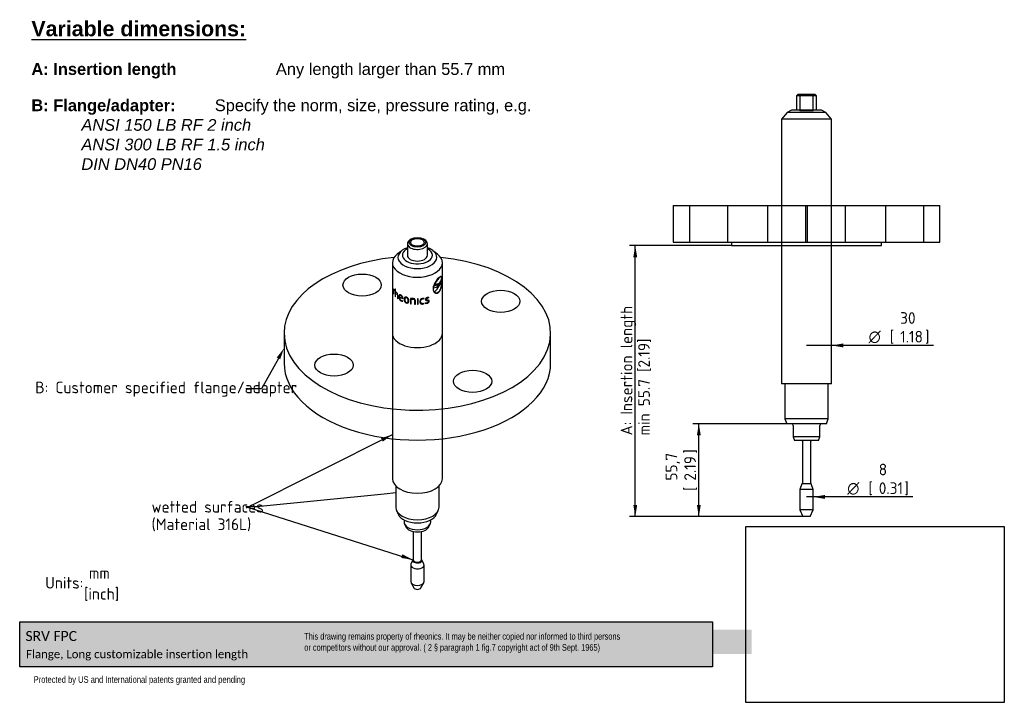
# Model space of a CAD drawing. Header units: millimetres. Extents: x 0 to 295, y 0 to 207.
import ezdxf
from ezdxf import colors
from ezdxf.entities.mleader import LeaderData, LeaderLine
from ezdxf.enums import TextEntityAlignment as Align
from ezdxf.lldxf.tags import DXFTag
from ezdxf.math import Vec2, Vec3

# ---------------------------------------------------------------- set-up
doc = ezdxf.new("R2010")
doc.units = ezdxf.units.MM
for name, color, linetype in [('10418_A', 7, 'Continuous'), ('10461_A', 7, 'Continuous'), ('Default', 7, 'Continuous')]:
    doc.layers.add(name, color=color, linetype=linetype)
doc.styles.add('SEACAD_Solid_Edge_ISO', font='seiso.ttf')
doc.styles.add('SEACAD_Solid_Edge_ISO1_Symbols', font='semeci1.ttf')
tags = doc.linetypes.add('HIDDEN2', pattern=[4.7625, 3.175, -1.5875]).pattern_tags.tags
tags[6:7] = [DXFTag(74, 4), DXFTag(75, 0), DXFTag(340, '0'), DXFTag(46, 0.0), DXFTag(50, 0.0), DXFTag(44, 0.0), DXFTag(45, 0.0)]
tags[4:5] = [DXFTag(74, 4), DXFTag(75, 0), DXFTag(340, '0'), DXFTag(46, 0.0), DXFTag(50, 0.0), DXFTag(44, 0.0), DXFTag(45, 0.0)]
tags = doc.linetypes.add('PHANTOM2', pattern=[31.75, 15.875, -3.175, 3.175, -3.175, 3.175, -3.175]).pattern_tags.tags
tags[14:15] = [DXFTag(74, 4), DXFTag(75, 0), DXFTag(340, '0'), DXFTag(46, 0.0), DXFTag(50, 0.0), DXFTag(44, 0.0), DXFTag(45, 0.0)]
tags[12:13] = [DXFTag(74, 4), DXFTag(75, 0), DXFTag(340, '0'), DXFTag(46, 0.0), DXFTag(50, 0.0), DXFTag(44, 0.0), DXFTag(45, 0.0)]
tags[10:11] = [DXFTag(74, 4), DXFTag(75, 0), DXFTag(340, '0'), DXFTag(46, 0.0), DXFTag(50, 0.0), DXFTag(44, 0.0), DXFTag(45, 0.0)]
tags[8:9] = [DXFTag(74, 4), DXFTag(75, 0), DXFTag(340, '0'), DXFTag(46, 0.0), DXFTag(50, 0.0), DXFTag(44, 0.0), DXFTag(45, 0.0)]
tags[6:7] = [DXFTag(74, 4), DXFTag(75, 0), DXFTag(340, '0'), DXFTag(46, 0.0), DXFTag(50, 0.0), DXFTag(44, 0.0), DXFTag(45, 0.0)]
tags[4:5] = [DXFTag(74, 4), DXFTag(75, 0), DXFTag(340, '0'), DXFTag(46, 0.0), DXFTag(50, 0.0), DXFTag(44, 0.0), DXFTag(45, 0.0)]
doc.dimstyles.new('Rheonics_Publish', dxfattribs={"dimtxt": 3.5, "dimasz": 3.5, "dimexe": 1.75, "dimexo": 0, "dimgap": 0.875, "dimtad": 1, "dimdec": 1, "dimlfac": 2, "dimtxsty": 'SEACAD_Solid_Edge_ISO', "dimblk1": '_SE_FILLED', "dimblk2": '_SE_FILLED', "dimsah": 1, "dimcen": 1.75, "dimazin": 0, "dimtfac": 0.5, "dimtdec": 3, "dimtmove": 0, "dimatfit": 3, "dimfxl": 1, "dimarcsym": 0})
picture_1 = doc.add_image_def('image1.jpg', size_in_pixel=(1363, 928))

# ---------------------------------------------------------------- blocks, each defined once
blk = doc.blocks.new('_SE_FILLED')
at = {"color": 0}
blk.add_line((0, 0), (-1, 0), dxfattribs=at)
blk.add_solid([(0, 0), (-1, -0.1665), (-1, 0.1665), (0, 0)], dxfattribs=at)
blk = doc.blocks.new('SEANNOT_GROUP1')
at = {"layer": 'Default', "linetype": 'Continuous'}
blk.add_hatch(color=7, dxfattribs=at).paths.add_polyline_path([(108.97, 80.02), (111.83, 82.11), (108.44, 81.06)])
at = {"layer": 'Default', "color": 7, "linetype": 'Continuous'}
blk.add_lwpolyline([(68.02, 60.13), (111.83, 82.11)], dxfattribs=at)
blk = doc.blocks.new('SEANNOT_GROUP2')
at = {"layer": 'Default', "linetype": 'Continuous'}
blk.add_hatch(color=7, dxfattribs=at).paths.add_polyline_path([(114.49, 45.09), (118.01, 44.59), (114.85, 46.21)])
at = {"layer": 'Default', "color": 7, "linetype": 'Continuous'}
blk.add_lwpolyline([(68.4, 60.32), (118.01, 44.59)], dxfattribs=at)
blk = doc.blocks.new('_DOT')
at = {"color": 0}
blk.add_line((0, 0), (-1, 0), dxfattribs=at)
at = {"color": 0, "const_width": 0.333}
blk.add_lwpolyline([(-0.1665, 0, 1), (0.1665, 0, 1)], format="xyb", close=True, dxfattribs=at)
blk = doc.blocks.new('SE')
at = {"layer": '10418_A', "color": 7, "linetype": 'Continuous'}
for p, q in [((233.62, 184.22), (233.12, 183.72)), ((239.12, 183.72), (233.12, 183.72)), ((233.12, 183.72), (233.12, 179.47)), ((233.62, 184.22), (238.62, 184.22)), ((239.12, 183.72), (238.62, 184.22)), ((239.12, 179.47), (239.12, 183.72)), ((230.3, 178.71), (228.62, 176.71)), ((231.62, 179.47), (230.3, 178.71)), ((241.95, 178.71), (230.3, 178.71)), ((240.62, 179.47), (231.62, 179.47)), ((241.95, 178.71), (240.62, 179.47)), ((243.62, 176.71), (241.95, 178.71)), ((243.62, 176.71), (228.62, 176.71)), ((228.62, 176.71), (228.62, 150.83)), ((243.62, 173.19), (243.62, 176.71)), ((243.62, 173.02), (243.62, 173.19)), ((243.62, 172.34), (243.62, 173.02)), ((243.62, 172.07), (243.62, 172.34)), ((243.62, 171.34), (243.62, 172.1)), ((243.62, 170.06), (243.62, 171.34)), ((243.62, 169.58), (243.62, 170.06)), ((243.62, 169.4), (243.62, 169.58)), ((243.62, 150.83), (243.62, 169.4)), ((228.62, 138.83), (228.62, 97.37)), ((243.62, 97.37), (243.62, 138.83)), ((243.62, 97.37), (228.62, 97.37)), ((229.62, 97.37), (229.62, 86.87)), ((242.62, 86.87), (242.62, 97.37)), ((242.62, 86.87), (229.62, 86.87)), ((229.62, 86.87), (230.17, 85.37)), ((242.08, 85.37), (242.62, 86.87)), ((242.08, 85.37), (230.17, 85.37)), ((232.12, 84.87), (232.12, 81.47)), ((240.12, 81.47), (240.12, 84.87)), ((240.12, 81.47), (232.12, 81.47)), ((232.12, 81.47), (232.52, 80.37)), ((239.72, 80.37), (232.52, 80.37)), ((234.87, 80.12), (234.87, 67.59)), ((237.37, 67.59), (237.37, 80.12)), ((239.72, 80.37), (240.12, 81.47)), ((234.75, 67.37), (234.12, 65.65)), ((238.12, 65.65), (234.12, 65.65)), ((234.12, 65.65), (234.12, 59.58)), ((237.5, 67.37), (234.75, 67.37)), ((238.12, 65.65), (237.5, 67.37)), ((238.12, 59.58), (238.12, 65.65)), ((238.12, 59.58), (234.12, 59.58)), ((234.12, 59.58), (235, 57.52)), ((237.25, 57.52), (238.12, 59.58)), ((237.25, 57.52), (235, 57.52))]:
    blk.add_line(p, q, dxfattribs=at)
at = {"layer": '10418_A', "color": 7, "linetype": 'HIDDEN2'}
for p, q in [((234.12, 184.22), (234.12, 179.22)), ((238.12, 179.22), (238.12, 184.22)), ((238.12, 179.22), (234.12, 179.22)), ((228.62, 150.83), (228.62, 138.83)), ((243.62, 138.83), (243.62, 150.83))]:
    blk.add_line(p, q, dxfattribs=at)
at = {"layer": '10418_A', "color": 7, "linetype": 'Continuous'}
for centre, radius, start, end in [((231.62, 84.87), 0.5, 0, 90), ((240.62, 84.87), 0.5, 90, 180), ((234.62, 80.12), 0.25, 0, 90), ((237.62, 80.12), 0.25, 90, 180), ((234.62, 67.59), 0.25, 300, 0), ((237.62, 67.59), 0.25, 180, 240)]:
    blk.add_arc(centre, radius, start, end, dxfattribs=at)
at = {"layer": '10461_A', "color": 7, "linetype": 'Continuous'}
for p, q in [((196.12, 150.83), (276.12, 150.83)), ((196.12, 150.83), (196.12, 139.83)), ((276.12, 139.83), (276.12, 150.83)), ((196.12, 139.83), (276.12, 139.83)), ((213.62, 139.83), (213.62, 138.83)), ((258.62, 138.83), (258.62, 139.83)), ((213.62, 138.83), (258.62, 138.83))]:
    blk.add_line(p, q, dxfattribs=at)
at = {"layer": '10461_A', "color": 7, "linetype": 'HIDDEN2'}
for p, q in [((200.97, 150.83), (200.97, 139.83)), ((212.47, 139.83), (212.47, 150.83)), ((224.42, 150.83), (224.42, 139.83)), ((228.62, 150.83), (228.62, 138.83)), ((235.92, 139.83), (235.92, 150.83)), ((236.33, 150.83), (236.33, 139.83)), ((243.62, 138.83), (243.62, 150.83)), ((247.83, 139.83), (247.83, 150.83)), ((259.78, 150.83), (259.78, 139.83)), ((271.28, 139.83), (271.28, 150.83))]:
    blk.add_line(p, q, dxfattribs=at)
blk = doc.blocks.new('SE1')
at = {"layer": '10418_A', "color": 7, "linetype": 'Continuous'}
for p, q in [((116.33, 139.39), (116.33, 135.92)), ((117.57, 140.82), (117.21, 140.61)), ((121.46, 140.61), (121.1, 140.82)), ((122.33, 135.92), (122.33, 139.39)), ((114.65, 137.29), (113.3, 136.23)), ((125.37, 136.23), (124.02, 137.29)), ((111.83, 133.66), (111.83, 68.88)), ((126.83, 68.88), (126.83, 133.66)), ((126, 127.39), (125.71, 126.94)), ((126.68, 128.44), (126.68, 128.66)), ((112.14, 125.86), (112.14, 124.32)), ((112.14, 124.32), (112.2, 124.2)), ((112.2, 124.2), (112.2, 125.64)), ((112.43, 125.5), (112.36, 125.6)), ((112.36, 125.46), (112.41, 125.37)), ((112.41, 125.37), (112.43, 125.5)), ((112.76, 125.7), (112.66, 125.81)), ((112.66, 125.81), (112.66, 123.57)), ((112.76, 125.01), (112.76, 125.7)), ((112.76, 123.46), (112.76, 124.86)), ((124.14, 126.18), (124.22, 126.6)), ((125.54, 126.95), (125.71, 126.94)), ((125.71, 126.94), (125.97, 126.99)), ((125.97, 126.99), (125.86, 126.75)), ((112.66, 123.57), (112.76, 123.46)), ((113.32, 124.07), (113.32, 122.96)), ((113.32, 122.96), (113.45, 122.86)), ((113.45, 122.86), (113.45, 123.98)), ((113.91, 123.4), (114.81, 123.09)), ((113.92, 123.26), (114.97, 122.91)), ((114.93, 122.12), (114.87, 122.28)), ((114.97, 122.91), (114.98, 122.9)), ((114.98, 123), (114.98, 122.9)), ((117.97, 122.94), (117.29, 122.92)), ((117.29, 122.92), (117.29, 121.37)), ((117.29, 121.37), (117.5, 121.34)), ((117.5, 121.34), (117.5, 122.79)), ((117.5, 122.79), (117.97, 122.79)), ((118.51, 122.35), (118.51, 121.24)), ((118.51, 121.24), (118.73, 121.22)), ((118.73, 121.22), (118.73, 122.35)), ((119.55, 122.84), (119.33, 122.84)), ((119.33, 122.84), (119.33, 121.21)), ((119.33, 121.21), (119.55, 121.21)), ((119.55, 121.21), (119.55, 122.84)), ((121.29, 122.77), (121.36, 122.92)), ((121.36, 121.45), (121.29, 121.58)), ((121.78, 121.67), (121.7, 121.51)), ((122.73, 123.09), (122.81, 123.25)), ((112.83, 66.72), (112.83, 60.31)), ((125.83, 60.31), (125.83, 66.72)), ((113.05, 59.34), (113.58, 58.2)), ((125.09, 58.2), (125.62, 59.34)), ((115.33, 56.54), (115.33, 55.9)), ((123.33, 55.9), (123.33, 56.54)), ((115.47, 55.3), (115.86, 54.47)), ((122.81, 54.47), (123.2, 55.3)), ((118.08, 53.05), (118.08, 44.56)), ((120.58, 44.56), (120.58, 53.05)), ((118.01, 44.59), (117.4, 43.28)), ((121.27, 43.28), (120.66, 44.59)), ((117.33, 42.98), (117.33, 38.03)), ((121.33, 38.03), (121.33, 42.98)), ((117.43, 37.68), (118.26, 36.15)), ((120.41, 36.15), (121.24, 37.68))]:
    blk.add_line(p, q, dxfattribs=at)
for centre, radius, start, end in [((129.25, 125.25), 5.25, 131.5956, 173.2206), ((130.1, 124.64), 6.2, 134.2389, 158.8318), ((125.94, 124.33), 3.02, 100.9456, 122.4983), ((125.53, 128.11), 1.2, 291.6527, 340.6238), ((136.94, 122.34), 12.06, 148.3892, 155.2018), ((111.45, 125.05), 1.07, 31.0461, 49.7369), ((111.75, 125.11), 0.699, 30.5942, 49.7582), ((112.63, 124.48), 0.546, 45.0712, 76.3296), ((112.44, 124.05), 0.878, 1.0912, 50.049), ((112.24, 123.94), 1.21, 1.9041, 50.0752), ((124.25, 127.95), 1.77, 266.5836, 325.4896), ((125.38, 124.89), 2.06, 85.5783, 124.127), ((121.96, 128.5), 4.27, 304.8218, 335.8446), ((115.07, 123.36), 1.29, 176.1242, 240.9991), ((114.91, 123.25), 0.996, 179.3625, 241.8693), ((113.92, 123), 1.06, 0.283, 64.4732), ((114.03, 123.11), 0.777, 358.0232, 63.6938), ((114.82, 123.07), 0.785, 241.7235, 273.6619), ((114.88, 123.02), 0.903, 241.1042, 273.2286), ((115.79, 122.32), 1.02, 357.514, 75.2559), ((120.95, 122.08), 0.883, 93.4232, 182.3413), ((121.04, 122.01), 0.963, 70.3808, 98.1273), ((120.78, 122.27), 0.999, 276.8226, 305.3608), ((121.02, 122.06), 0.76, 69.3574, 97.7612), ((120.81, 122.25), 0.824, 277.4737, 305.424), ((121.96, 122.6), 1.11, 256.5386, 284.2268), ((122.01, 122.59), 0.952, 255.8518, 283.1778), ((122.61, 122.27), 1, 78.6241, 106.0177), ((122.55, 122.34), 0.779, 76.5146, 105.0566)]:
    blk.add_arc(centre, radius, start, end, dxfattribs=at)
for centre, major_axis, start_param, end_param in [((119.33, 139.39), (3, 0), 2.356194, 6.283185), ((119.33, 139.39), (3, 0), 0, 0.785398), ((119.33, 133.66), (7.5, 0), 2.506399, 6.283185), ((119.33, 135.29), (5.83, 0), 2.111829, 6.283185), ((119.33, 135.92), (4.5, 0), 2.300524, 6.283185), ((119.33, 135.92), (3, 0), 3.141593, 6.283185), ((119.33, 135.29), (5.83, 0), 0, 1.029764), ((119.33, 135.92), (4.5, 0), 0, 0.841069), ((119.33, 133.66), (7.5, 0), 0, 0.635193), ((119.33, 68.88), (7.5, 0), 3.141593, 6.283185), ((119.33, 60.31), (6.5, 0), 3.141593, 6.283185), ((119.33, 59.08), (5.95, 0), 3.401888, 6.02289), ((119.33, 55.9), (4, 0), 3.141593, 6.283185), ((119.33, 55), (3.6, 0), 3.401888, 6.02289), ((119.33, 44.39), (1.38, 0), 2.711893, 6.283185), ((119.33, 44.56), (-1.25, 0), 0, 3.141593), ((119.33, 44.39), (1.38, 0), 0, 0.4297), ((119.33, 44.56), (-1.25, 0), 3.141593, 3.162921), ((119.33, 42.98), (2, 0), 2.881297, 6.283185), ((119.33, 42.98), (2, 0), 0, 0.260295), ((119.33, 38.03), (2, 0), 3.141593, 6.283185), ((119.33, 36.34), (1.13, 0), 3.446442, 5.978336)]:
    blk.add_ellipse(centre, major_axis=major_axis, ratio=0.57735, start_param=start_param, end_param=end_param, dxfattribs=at)
for major_axis in [(-2.5, 0), (2, 0)]:
    blk.add_ellipse((119.33, 139.79), major_axis=major_axis, ratio=0.57735, dxfattribs=at)
for points, knots in [([(125.36, 127.3), (125.38, 127.3), (125.42, 127.31), (125.49, 127.33), (125.61, 127.37), (125.79, 127.46), (125.98, 127.63), (126.21, 127.91), (126.41, 128.28), (126.54, 128.65), (126.6, 128.88), (126.63, 128.99), (126.64, 129.05)], [0, 0, 0, 0, 0.036488, 0.062566, 0.125112, 0.250167, 0.374865, 0.500254, 0.749846, 0.874894, 0.93745, 1, 1, 1, 1]), ([(126.7, 128.43), (126.7, 128.47), (126.7, 128.54), (126.7, 128.67), (126.69, 128.89), (126.67, 129.16), (126.61, 129.4), (126.53, 129.54), (126.4, 129.59), (126.24, 129.54), (126.06, 129.43), (125.92, 129.31), (125.83, 129.23), (125.79, 129.19), (125.77, 129.17)], [0, 0, 0, 0, 0.031299, 0.062568, 0.125123, 0.250088, 0.375051, 0.500014, 0.624972, 0.749925, 0.874875, 0.937429, 0.968698, 1, 1, 1, 1]), ([(126.64, 129.05), (126.64, 129.09), (126.62, 129.15), (126.59, 129.26), (126.53, 129.41), (126.39, 129.5), (126.17, 129.42), (125.98, 129.27), (125.88, 129.19), (125.82, 129.13), (125.79, 129.1), (125.77, 129.08)], [0, 0, 0, 0, 0.062622, 0.125244, 0.250403, 0.500028, 0.749599, 0.874751, 0.937371, 0.963456, 1, 1, 1, 1]), ([(125.77, 124.85), (125.79, 124.88), (125.83, 124.92), (125.92, 125.02), (126.06, 125.21), (126.24, 125.53), (126.4, 125.98), (126.53, 126.47), (126.61, 126.98), (126.67, 127.5), (126.69, 127.91), (126.7, 128.18), (126.7, 128.33), (126.7, 128.4), (126.7, 128.43)], [0, 0, 0, 0, 0.031302, 0.062571, 0.125125, 0.250075, 0.375028, 0.499987, 0.624949, 0.749912, 0.874877, 0.937432, 0.968702, 1, 1, 1, 1]), ([(125.77, 124.95), (125.79, 124.97), (125.82, 125), (125.89, 125.07), (126, 125.21), (126.14, 125.45), (126.29, 125.77), (126.41, 126.14), (126.51, 126.52), (126.58, 126.92), (126.62, 127.25), (126.65, 127.52), (126.65, 127.65), (126.66, 127.71)], [0, 0, 0, 0, 0.036492, 0.062546, 0.125082, 0.25005, 0.374875, 0.499998, 0.624972, 0.749948, 0.874924, 0.937462, 1, 1, 1, 1]), ([(125.97, 126.99), (125.99, 127.03), (126.03, 127.11), (126.1, 127.27), (126.22, 127.53), (126.39, 127.89), (126.53, 128.19), (126.61, 128.34), (126.65, 128.39), (126.67, 128.42), (126.68, 128.43), (126.68, 128.44)], [0, 0, 0, 0, 0.062582, 0.12515, 0.250289, 0.500222, 0.749827, 0.87486, 0.937426, 0.968711, 1, 1, 1, 1]), ([(112.76, 124.86), (112.77, 124.86), (112.78, 124.85), (112.8, 124.85), (112.83, 124.84), (112.87, 124.82), (112.92, 124.79), (112.95, 124.77), (112.98, 124.75), (112.99, 124.73), (113, 124.73)], [0, 0, 0, 0, 0.084695, 0.163278, 0.285736, 0.499978, 0.699969, 0.819983, 0.906172, 1, 1, 1, 1]), ([(124.04, 125.87), (124.04, 125.83), (124.04, 125.76), (124.05, 125.63), (124.09, 125.4), (124.18, 125.1), (124.37, 124.82), (124.61, 124.62), (124.89, 124.52), (125.19, 124.52), (125.44, 124.61), (125.61, 124.72), (125.7, 124.79), (125.75, 124.83), (125.77, 124.85)], [0, 0, 0, 0, 0.031299, 0.062568, 0.125123, 0.250088, 0.375051, 0.500013, 0.624972, 0.749925, 0.874875, 0.937429, 0.968698, 1, 1, 1, 1]), ([(124.4, 124.99), (124.42, 124.96), (124.46, 124.91), (124.55, 124.82), (124.74, 124.69), (125.03, 124.6), (125.35, 124.66), (125.57, 124.78), (125.68, 124.87), (125.74, 124.92), (125.77, 124.95)], [0, 0, 0, 0, 0.062595, 0.125191, 0.250317, 0.500024, 0.749688, 0.874809, 0.937402, 1, 1, 1, 1]), ([(114.37, 123.95), (114.35, 123.96), (114.3, 123.98), (114.21, 124.02), (114.11, 124.03), (113.99, 124.01), (113.88, 123.93), (113.81, 123.78), (113.78, 123.62), (113.78, 123.53), (113.77, 123.48), (113.77, 123.45)], [0, 0, 0, 0, 0.062634, 0.125264, 0.250281, 0.373713, 0.500332, 0.749533, 0.874735, 0.937361, 1, 1, 1, 1]), ([(114.37, 123.81), (114.36, 123.82), (114.32, 123.83), (114.25, 123.86), (114.17, 123.87), (114.08, 123.85), (113.99, 123.78), (113.94, 123.66), (113.92, 123.54), (113.91, 123.46), (113.91, 123.42), (113.91, 123.4)], [0, 0, 0, 0, 0.062623, 0.125244, 0.25021, 0.372723, 0.500215, 0.749555, 0.874754, 0.937371, 1, 1, 1, 1]), ([(116.05, 123.31), (116.02, 123.31), (115.97, 123.33), (115.86, 123.34), (115.73, 123.34), (115.59, 123.3), (115.49, 123.22), (115.41, 123.11), (115.36, 122.99), (115.34, 122.87), (115.33, 122.77), (115.33, 122.72), (115.33, 122.69)], [0, 0, 0, 0, 0.062572, 0.125133, 0.250008, 0.372843, 0.499763, 0.620166, 0.749789, 0.874866, 0.937429, 1, 1, 1, 1]), ([(115.33, 122.69), (115.33, 122.67), (115.33, 122.62), (115.34, 122.51), (115.36, 122.38), (115.41, 122.22), (115.49, 122.05), (115.59, 121.9), (115.73, 121.77), (115.86, 121.69), (115.97, 121.64), (116.02, 121.63), (116.05, 121.62)], [0, 0, 0, 0, 0.062571, 0.125134, 0.25021, 0.379804, 0.500239, 0.627245, 0.749997, 0.874867, 0.937428, 1, 1, 1, 1]), ([(116.05, 123.16), (116.03, 123.16), (115.98, 123.17), (115.9, 123.19), (115.8, 123.18), (115.7, 123.13), (115.62, 123.06), (115.57, 122.97), (115.54, 122.86), (115.53, 122.77), (115.52, 122.69), (115.52, 122.65), (115.52, 122.63)], [0, 0, 0, 0, 0.062573, 0.125141, 0.249926, 0.370712, 0.499647, 0.61883, 0.749749, 0.874857, 0.937425, 1, 1, 1, 1]), ([(115.52, 122.63), (115.52, 122.61), (115.52, 122.57), (115.53, 122.49), (115.54, 122.38), (115.57, 122.25), (115.62, 122.12), (115.7, 122), (115.8, 121.9), (115.9, 121.83), (115.98, 121.79), (116.03, 121.78), (116.05, 121.77)], [0, 0, 0, 0, 0.062576, 0.125143, 0.250251, 0.381147, 0.500353, 0.629273, 0.750075, 0.87486, 0.937427, 1, 1, 1, 1]), ([(116.6, 122.32), (116.6, 122.34), (116.6, 122.38), (116.6, 122.46), (116.58, 122.57), (116.55, 122.69), (116.49, 122.82), (116.41, 122.93), (116.31, 123.04), (116.2, 123.1), (116.12, 123.14), (116.07, 123.15), (116.05, 123.16)], [0, 0, 0, 0, 0.062576, 0.125143, 0.250252, 0.381152, 0.500353, 0.629266, 0.750074, 0.874859, 0.937427, 1, 1, 1, 1]), ([(116.05, 121.77), (116.07, 121.76), (116.12, 121.75), (116.2, 121.74), (116.31, 121.75), (116.41, 121.8), (116.49, 121.88), (116.55, 121.98), (116.58, 122.09), (116.6, 122.19), (116.6, 122.26), (116.6, 122.3), (116.6, 122.32)], [0, 0, 0, 0, 0.062573, 0.125141, 0.249925, 0.370708, 0.499647, 0.618828, 0.749749, 0.874857, 0.937425, 1, 1, 1, 1]), ([(116.05, 121.62), (116.08, 121.61), (116.13, 121.6), (116.25, 121.58), (116.38, 121.59), (116.52, 121.64), (116.63, 121.73), (116.72, 121.85), (116.77, 121.98), (116.8, 122.1), (116.81, 122.2), (116.81, 122.25), (116.81, 122.28)], [0, 0, 0, 0, 0.062572, 0.125133, 0.250004, 0.37274, 0.499761, 0.620176, 0.749789, 0.874866, 0.937429, 1, 1, 1, 1]), ([(118.73, 122.35), (118.73, 122.36), (118.73, 122.4), (118.71, 122.48), (118.68, 122.58), (118.61, 122.68), (118.51, 122.77), (118.39, 122.84), (118.26, 122.89), (118.14, 122.92), (118.04, 122.93), (118, 122.94), (117.97, 122.94)], [0, 0, 0, 0, 0.062574, 0.125142, 0.250092, 0.375378, 0.499825, 0.619975, 0.749779, 0.874857, 0.937421, 1, 1, 1, 1]), ([(117.97, 122.79), (117.99, 122.79), (118.02, 122.79), (118.09, 122.77), (118.21, 122.75), (118.34, 122.69), (118.43, 122.6), (118.48, 122.52), (118.5, 122.45), (118.51, 122.39), (118.51, 122.36), (118.51, 122.35)], [0, 0, 0, 0, 0.062671, 0.125326, 0.250579, 0.499397, 0.623235, 0.74952, 0.874675, 0.937335, 1, 1, 1, 1]), ([(120.07, 122.05), (120.07, 122.02), (120.07, 121.97), (120.08, 121.87), (120.11, 121.74), (120.17, 121.6), (120.26, 121.47), (120.39, 121.37), (120.54, 121.3), (120.69, 121.27), (120.81, 121.27), (120.87, 121.27), (120.9, 121.28)], [0, 0, 0, 0, 0.062578, 0.125129, 0.25021, 0.379099, 0.500207, 0.625987, 0.75001, 0.874886, 0.937451, 1, 1, 1, 1]), ([(120.29, 122.06), (120.29, 122.08), (120.29, 122.12), (120.3, 122.2), (120.33, 122.34), (120.39, 122.51), (120.52, 122.64), (120.63, 122.73), (120.75, 122.78), (120.84, 122.8), (120.89, 122.81), (120.92, 122.81)], [0, 0, 0, 0, 0.06264, 0.125255, 0.250479, 0.49982, 0.627034, 0.749824, 0.874768, 0.937392, 1, 1, 1, 1]), ([(120.92, 121.43), (120.89, 121.43), (120.84, 121.42), (120.75, 121.43), (120.63, 121.45), (120.52, 121.52), (120.39, 121.63), (120.33, 121.78), (120.3, 121.92), (120.29, 122), (120.29, 122.04), (120.29, 122.06)], [0, 0, 0, 0, 0.062606, 0.125229, 0.250173, 0.372963, 0.500184, 0.749524, 0.874746, 0.937361, 1, 1, 1, 1]), ([(122.34, 123.23), (122.32, 123.23), (122.28, 123.22), (122.21, 123.19), (122.09, 123.15), (121.96, 123.07), (121.85, 122.96), (121.79, 122.87), (121.76, 122.79), (121.75, 122.73), (121.75, 122.69), (121.75, 122.68)], [0, 0, 0, 0, 0.062641, 0.125262, 0.250466, 0.499659, 0.62621, 0.749735, 0.874742, 0.937374, 1, 1, 1, 1]), ([(121.75, 122.68), (121.75, 122.66), (121.75, 122.63), (121.76, 122.58), (121.78, 122.51), (121.83, 122.45), (121.9, 122.4), (121.99, 122.37), (122.07, 122.34), (122.17, 122.33), (122.23, 122.32), (122.26, 122.32)], [0, 0, 0, 0, 0.06256, 0.125101, 0.250002, 0.371692, 0.499753, 0.616014, 0.749816, 0.874903, 1, 1, 1, 1]), ([(121.96, 122.72), (121.96, 122.73), (121.96, 122.76), (121.97, 122.81), (122, 122.88), (122.08, 122.97), (122.19, 123.03), (122.28, 123.07), (122.33, 123.08), (122.35, 123.09)], [0, 0, 0, 0, 0.071626, 0.143272, 0.286141, 0.499773, 0.749317, 0.874653, 1, 1, 1, 1]), ([(122.35, 122.48), (122.3, 122.48), (122.23, 122.49), (122.14, 122.51), (122.08, 122.53), (122.03, 122.56), (121.98, 122.6), (121.96, 122.65), (121.96, 122.69), (121.96, 122.71), (121.96, 122.72)], [0, 0, 0, 0, 0.2502, 0.386197, 0.500334, 0.630593, 0.750051, 0.874885, 0.937436, 1, 1, 1, 1]), ([(122.23, 121.52), (122.25, 121.52), (122.29, 121.53), (122.37, 121.55), (122.5, 121.61), (122.64, 121.7), (122.76, 121.82), (122.83, 121.92), (122.86, 122.02), (122.87, 122.09), (122.87, 122.12), (122.87, 122.14)], [0, 0, 0, 0, 0.062634, 0.125254, 0.25046, 0.499775, 0.627228, 0.749788, 0.87475, 0.937376, 1, 1, 1, 1]), ([(122.67, 122.08), (122.67, 122.07), (122.67, 122.05), (122.66, 122), (122.64, 121.94), (122.59, 121.87), (122.51, 121.79), (122.41, 121.73), (122.31, 121.68), (122.25, 121.67), (122.23, 121.66)], [0, 0, 0, 0, 0.062621, 0.125244, 0.250184, 0.372196, 0.500204, 0.749588, 0.874789, 1, 1, 1, 1]), ([(122.26, 122.32), (122.31, 122.32), (122.38, 122.31), (122.47, 122.29), (122.54, 122.28), (122.6, 122.25), (122.64, 122.21), (122.66, 122.16), (122.67, 122.12), (122.67, 122.09), (122.67, 122.08)], [0, 0, 0, 0, 0.25019, 0.385555, 0.500331, 0.631449, 0.75009, 0.874889, 0.93744, 1, 1, 1, 1]), ([(122.87, 122.14), (122.87, 122.15), (122.87, 122.18), (122.86, 122.24), (122.84, 122.31), (122.79, 122.37), (122.72, 122.41), (122.63, 122.44), (122.54, 122.46), (122.45, 122.47), (122.38, 122.48), (122.35, 122.48)], [0, 0, 0, 0, 0.062563, 0.125106, 0.249999, 0.371361, 0.499725, 0.615012, 0.749802, 0.874897, 1, 1, 1, 1])]:
    blk.add_open_spline(points, degree=3, knots=knots, dxfattribs=at)
at = {"layer": '10461_A', "color": 7, "linetype": 'PHANTOM2'}
for p, q in [((79.33, 112.53), (79.33, 103.55)), ((159.33, 103.55), (159.33, 112.53))]:
    blk.add_line(p, q, dxfattribs=at)
for centre, major_axis, start_param, end_param in [((119.33, 112.53), (-40, 0), 0, 4.537442), ((119.33, 112.53), (-40, 0), 4.887335, 6.283185), ((119.33, 112.53), (-7.5, 0), 0, 3.141593), ((119.33, 103.55), (-40, 0), 0, 3.141593)]:
    blk.add_ellipse(centre, major_axis=major_axis, ratio=0.57735, start_param=start_param, end_param=end_param, dxfattribs=at)
for centre in [(102.76, 126.97), (144.34, 122.1), (94.33, 102.96), (135.91, 98.1)]:
    blk.add_ellipse(centre, major_axis=(5.75, 0), ratio=0.57735, dxfattribs=at)
blk = doc.blocks.new('DMBLK114')
at = {"layer": 'Default', "linetype": 'Continuous'}
for points in [[(184.13, 135.33), (185.3, 135.33), (184.72, 138.83)], [(184.13, 61.02), (184.72, 57.52), (185.3, 61.02)]]:
    blk.add_hatch(color=7, dxfattribs=at).paths.add_polyline_path(points)
at = {"layer": 'Default', "color": 7, "linetype": 'Continuous'}
for p, q in [((213.62, 138.83), (182.97, 138.83)), ((184.72, 57.52), (184.72, 138.83)), ((235, 57.52), (182.97, 57.52))]:
    blk.add_line(p, q, dxfattribs=at)
at = {"layer": 'Default', "color": 7, "linetype": 'Continuous', "style": 'SEACAD_Solid_Edge_ISO'}
for s, p in [('A: Insertion length', (180.34, 81.88)), ('min 55.7 [2.19]', (185.59, 81.88))]:
    blk.add_text(s, height=3.5, rotation=90, dxfattribs=at).set_placement(p, align=Align.TOP_LEFT)
blk = doc.blocks.new('DMBLK115')
at = {"layer": 'Default', "linetype": 'Continuous'}
for points in [[(203.21, 81.87), (204.38, 81.87), (203.79, 85.37)], [(203.21, 61.02), (203.79, 57.52), (204.38, 61.02)]]:
    blk.add_hatch(color=7, dxfattribs=at).paths.add_polyline_path(points)
at = {"layer": 'Default', "color": 7, "linetype": 'Continuous'}
for p, q in [((236.12, 85.37), (202.04, 85.37)), ((203.79, 57.52), (203.79, 85.37)), ((235, 57.52), (202.04, 57.52))]:
    blk.add_line(p, q, dxfattribs=at)
at = {"layer": 'Default', "color": 7, "linetype": 'Continuous', "style": 'SEACAD_Solid_Edge_ISO'}
for s, p in [('55,7', (193.82, 68.3)), (']', (199.42, 76.42)), ('2.19', (199.42, 68.3)), ('[', (199.42, 65.2))]:
    blk.add_text(s, height=3.5, rotation=90, dxfattribs=at).set_placement(p, align=Align.TOP_LEFT)
blk = doc.blocks.new('DMBLK116')
at = {"layer": 'Default', "linetype": 'Continuous'}
blk.add_hatch(color=7, dxfattribs=at).paths.add_polyline_path([(247.12, 109.45), (243.62, 108.86), (247.12, 108.28)])
at = {"layer": 'Default', "color": 7, "linetype": 'Continuous'}
blk.add_line((274.18, 108.86), (236.12, 108.86), dxfattribs=at)
for s, style, p in [('30', 'SEACAD_Solid_Edge_ISO', (264.2, 118.84)), ('O', 'SEACAD_Solid_Edge_ISO1_Symbols', (254.75, 113.24)), ('[', 'SEACAD_Solid_Edge_ISO', (261.1, 113.24)), ('1.18', 'SEACAD_Solid_Edge_ISO', (264.2, 113.24)), (']', 'SEACAD_Solid_Edge_ISO', (271.68, 113.24))]:
    blk.add_text(s, height=3.5, dxfattribs=dict(at, style=style)).set_placement(p, align=Align.TOP_LEFT)
blk = doc.blocks.new('DMBLK117')
at = {"layer": 'Default', "linetype": 'Continuous'}
blk.add_hatch(color=7, dxfattribs=at).paths.add_polyline_path([(241.62, 64), (238.12, 63.42), (241.62, 62.83)])
at = {"layer": 'Default', "color": 7, "linetype": 'Continuous'}
blk.add_line((267.99, 63.42), (236.12, 63.42), dxfattribs=at)
for s, style, p in [('8', 'SEACAD_Solid_Edge_ISO', (257.78, 73.39)), ('[', 'SEACAD_Solid_Edge_ISO', (254.68, 67.79)), (']', 'SEACAD_Solid_Edge_ISO', (265.5, 67.79)), ('O', 'SEACAD_Solid_Edge_ISO1_Symbols', (248.33, 67.79)), ('0.31', 'SEACAD_Solid_Edge_ISO', (257.78, 67.79))]:
    blk.add_text(s, height=3.5, dxfattribs=dict(at, style=style)).set_placement(p, align=Align.TOP_LEFT)

msp = doc.modelspace()

# ---------------------------------------------------------------- hatches: boundary and pattern name
at = {"layer": 'Default', "linetype": 'Continuous'}
msp.add_hatch(color=7, dxfattribs=at).paths.add_polyline_path([(207.877, 25.925), (-0.005, 25.925), (-0.005, 12.467), (207.877, 12.467)])

# ---------------------------------------------------------------- linework, layer by layer
at = {"layer": 'Default', "color": 7, "linetype": 'Continuous'}
for p, q in [((-0.005, 25.925), (207.877, 25.925)), ((-0.005, 12.467), (-0.005, 25.925)), ((207.877, 25.925), (207.877, 12.467)), ((207.877, 12.467), (-0.005, 12.467))]:
    msp.add_line(p, q, dxfattribs=at)

# ---------------------------------------------------------------- block references
at = {"layer": 'Default'}
for name in ['SE', 'SE1', 'SEANNOT_GROUP1', 'SEANNOT_GROUP2']:
    msp.add_blockref(name, (0, 0), dxfattribs=at)

# ---------------------------------------------------------------- texts
at = {"layer": 'Default', "attachment_point": 1}
for s, insert, char_height, width in [('{\\fArial|b1||i0||c0|p34;\\C7;\\L\\H4.586111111;\\W1.;\\T1.;Variable dimensions:\\P}{\\fMS Shell Dlg|b0||i0||c0|p34;\\C7;\\H2.998611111;\\W1.;\\P}{\\fArial|b1||i0||c0|p34;\\C7;\\H3.527777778;\\W1.;\\T1.;A: Insertion length^I}{\\fArial|b0||i0||c0|p34;\\C7;\\H3.527777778;\\W1.;\\T1.;^I}{\\fArial|b0||i0||c0|p34;\\C7;\\H3.527777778;\\W1.;\\T1.;Any length larger than 55.7 mm\\P}{\\fMS Shell Dlg|b0||i0||c0|p34;\\C7;\\H2.998611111;\\W1.;\\P}{\\fArial|b1||i0||c0|p34;\\C7;\\H3.527777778;\\W1.;\\T1.;B: Flange/adapter:}{\\fArial|b0||i0||c0|p34;\\C7;\\H3.527777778;\\W1.;\\T1.;  ^I}{\\fArial|b0||i0||c0|p34;\\C7;\\H3.527777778;\\W1.;\\pxa0.6153846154;\\T1.;Specify the norm, size, pressure rating, e.g. \\P}{\\fArial|b0||i1||c0|p34;\\C7;\\H3.527777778;\\W1.;\\pxi3.270745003;\\pxa0.6153846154;\\T1.;ANSI 150 LB RF 2 inch\\P}{\\fArial|b0||i1||c0|p34;\\C7;\\H3.527777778;\\W1.;\\pxi3.270745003;\\pxa0.6153846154;\\T1.;ANSI 300 LB RF 1.5 inch\\P}{\\fArial|b0||i1||c0|p34;\\C7;\\H3.527777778;\\W1.;\\pxi3.270745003;\\pxa0.6153846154;\\T1.;DIN DN40 PN16\\P}', (3.505, 206.197), 4.586111, 160.10146), ('{\\fCalibri|b0||i0||c0|p34;\\C7;\\H2.469444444;\\W1.;\\T1.;Flange, Long customizable insertion length}', (1.914, 17.497), 2.46944, 75.03108), ('{\\fDaxlinePro-Light|b0||i0||c0|p34;\\C7;\\H2.;\\W0.82;Protected by US and International patents granted and pending}', (4.177, 9.635), 2, 86.46958)]:
    msp.add_mtext(s, dxfattribs=dict(at, insert=insert, char_height=char_height, width=width))
at = {"layer": 'Default', "attachment_point": 1, "bg_fill": 1, "box_fill_scale": 1.5, "bg_fill_color": 256, "bg_fill_true_color": 12632256, "bg_fill_transparency": 0}
for s, insert, char_height, width in [('{\\fCalibri|b0||i0||c0|p34;\\C7;\\H3.;\\W1.;SRV FPC\\P}', (1.73, 23.192), 3, 17.21352), ('{\\fDaxlinePro-Light|b0||i0||c0|p34;\\C7;\\H2.;\\W0.76;This drawing remains property of rheonics. It may be neither copied nor informed to third persons \\P}{\\fDaxlinePro-Light|b0||i0||c0|p34;\\C7;\\H2.;\\W0.76;\\pxsm1.079166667;or competitors without our approval. ( 2 }{\\fCalibri|b0||i0||c0|p34;\\C7;\\H2.;\\W0.76;\\pxsm1.079166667;§}{\\fDaxlinePro-Light|b0||i0||c0|p34;\\C7;\\H2.;\\W0.76;\\pxsm1.079166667; paragraph 1 fig.7 copyright act of 9th Sept. 1965)}', (85.395, 22.599), 2, 133.24349)]:
    msp.add_mtext(s, dxfattribs=dict(at, insert=insert, char_height=char_height, width=width))

# ---------------------------------------------------------------- dimensions: what is measured, and where the dimension line sits
at = {"layer": 'Default', "color": 7, "linetype": 'Continuous'}
for base, p2, text, picture, middle in [((184.715, 138.83), (213.624, 138.83), '\\A1;A: Insertion length {}\\Xmin 55.7 [2.19]', 'DMBLK114', (184.715, 98.176)), ((203.793, 85.371), (236.124, 85.371), '\\A1;<>', 'DMBLK115', (203.793, 71.446))]:
    dim = msp.add_linear_dim(base=base, p1=(234.999, 57.521), p2=p2, angle=90, text=text, dimstyle='Rheonics_Publish', override={"dimpost": '\\X'}, dxfattribs=at)
    dim.commit()
    dim.dimension.update_dxf_attribs({"geometry": picture, "text_midpoint": middle, "dimtype": 160})
for base, p1, p2, picture, middle in [((228.624, 108.863), (243.624, 97.371), (228.624, 97.371), 'DMBLK116', (253.528, 108.863)), ((234.124, 63.418), (238.124, 59.583), (234.124, 62.619), 'DMBLK117', (247.105, 63.418))]:
    dim = msp.add_linear_dim(base=base, p1=p1, p2=p2, text='\\A1;%%C <>', dimstyle='Rheonics_Publish', override={"dimpost": '\\X'}, dxfattribs=at)
    dim.commit()
    dim.dimension.update_dxf_attribs({"geometry": picture, "text_midpoint": middle, "dimtype": 160})

# ---------------------------------------------------------------- pictures from other files: only their frames are drawn
image = msp.add_image(picture_1, insert=(217.942, 1.724), size_in_units=(77.518, 52.778))
image.dxf.flags = 7

# ---------------------------------------------------------------- leaders
ml = msp.add_multileader_mtext('Standard', dxfattribs=at)
ml.set_content('{\\pxsm0.9;\\fSolid Edge ISO|b0||i0||c0|p34;\\W1.;B: Customer specified flange/adapter\\P}', color=256)
ml.set_leader_properties()
ml.build(insert=Vec2(0, 0))
ml.multileader.update_dxf_attribs({"dogleg_length": 4.745, "arrow_head_size": 3.5})
ctx = ml.context
ctx.base_point, ctx.char_height, ctx.arrow_head_size, ctx.landing_gap_size = Vec3(2.649, 96.05), 3.5, 3.5, 1.225
notes = []
notes.append((ctx, [(0, (1, 1, 0), (72.607, 95.8), (-1, 0), 4.745, [(0, [(79.335, 108.04)], 0, [])])]))
ctx.mtext.insert = Vec3(4.649, 98.016)
ml = msp.add_multileader_mtext('Standard', dxfattribs=at)
ml.set_content('{\\pxsm0.9;\\fSolid Edge ISO|b0||i0||c0|p34;\\W1.;wetted surfaces\\P(Material 316L)\\P}', color=256)
ml.set_leader_properties()
ml.set_arrow_properties(name='_SE_FILLED')
ml.build(insert=Vec2(0, 0))
ml.multileader.update_dxf_attribs({"dogleg_length": 3.304, "arrow_head_size": 3.5})
ctx = ml.context
ctx.base_point, ctx.char_height, ctx.arrow_head_size, ctx.landing_gap_size = Vec3(37.565, 60.696), 3.5, 3.5, 1.225
notes.append((ctx, [(0, (1, 1, 0), (71.135, 60.446), (-1, 0), 3.304, [(0, [(112.835, 64.595)], 0, [])])]))
ctx.mtext.insert = Vec3(39.565, 62.212)
ml = msp.add_multileader_mtext('Standard', dxfattribs=at)
ml.set_content('{\\pxsm0.9;\\fSolid Edge ISO|b0||i0||c0|p34;\\W1.;mm\\P}', color=256)
ml.set_leader_properties()
ml.set_arrow_properties(name='DOT')
ml.build(insert=Vec2(0, 0))
ml.multileader.update_dxf_attribs({"leader_type": 0, "dogleg_length": 0, "arrow_head_size": 3.5})
ctx = ml.context
ctx.base_point, ctx.char_height, ctx.arrow_head_size, ctx.landing_gap_size = Vec3(18.776, 40.583), 3.5, 3.5, 1.225
notes.append((ctx, [(0, (0, 0, 0), (0, 0), (1, 0), 1, [])]))
ctx.mtext.insert = Vec3(20.776, 42.333)
ml = msp.add_multileader_mtext('Standard', dxfattribs=at)
ml.set_content('{\\pxsm0.9;\\fSolid Edge ISO|b0||i0||c0|p34;\\W1.;Units:\\P}', color=256)
ml.set_leader_properties()
ml.set_arrow_properties(name='DOT')
ml.build(insert=Vec2(0, 0))
ml.multileader.update_dxf_attribs({"leader_type": 0, "dogleg_length": 0, "arrow_head_size": 3.5})
ctx = ml.context
ctx.base_point, ctx.char_height, ctx.arrow_head_size, ctx.landing_gap_size = Vec3(5.669, 37.655), 3.5, 3.5, 1.225
notes.append((ctx, [(0, (0, 0, 0), (0, 0), (1, 0), 1, [])]))
ctx.mtext.insert = Vec3(7.669, 39.413)
ml = msp.add_multileader_mtext('Standard', dxfattribs=at)
ml.set_content('{\\pxsm0.9;\\fSolid Edge ISO|b0||i0||c0|p34;\\W1.;[inch]\\P}', color=256)
ml.set_leader_properties()
ml.build(insert=Vec2(0, 0))
ml.multileader.update_dxf_attribs({"dogleg_length": 0, "arrow_head_size": 0.805})
ctx = ml.context
ctx.base_point, ctx.char_height, ctx.arrow_head_size, ctx.landing_gap_size = Vec3(17.307, 34.34), 3.5, 0.805, 1.225
notes.append((ctx, [(0, (0, 0, 0), (0, 0), (1, 0), 1, [])]))
ctx.mtext.insert = Vec3(19.307, 36.095)
for ctx, leaders in notes:
    for number, flags, end, landing, length, lines in leaders:
        leader = LeaderData()
        leader.index, (leader.has_last_leader_line, leader.has_dogleg_vector, leader.attachment_direction) = number, flags
        leader.last_leader_point, leader.dogleg_vector, leader.dogleg_length = Vec3(end), Vec3(landing), length
        for number, points, colour, breaks in lines:
            line = LeaderLine()
            line.index, line.vertices, line.color, line.breaks = number, Vec3.list(points), colors.encode_raw_color(colour), breaks
            leader.lines.append(line)
        ctx.leaders.append(leader)

doc.saveas('drawing.dxf')
